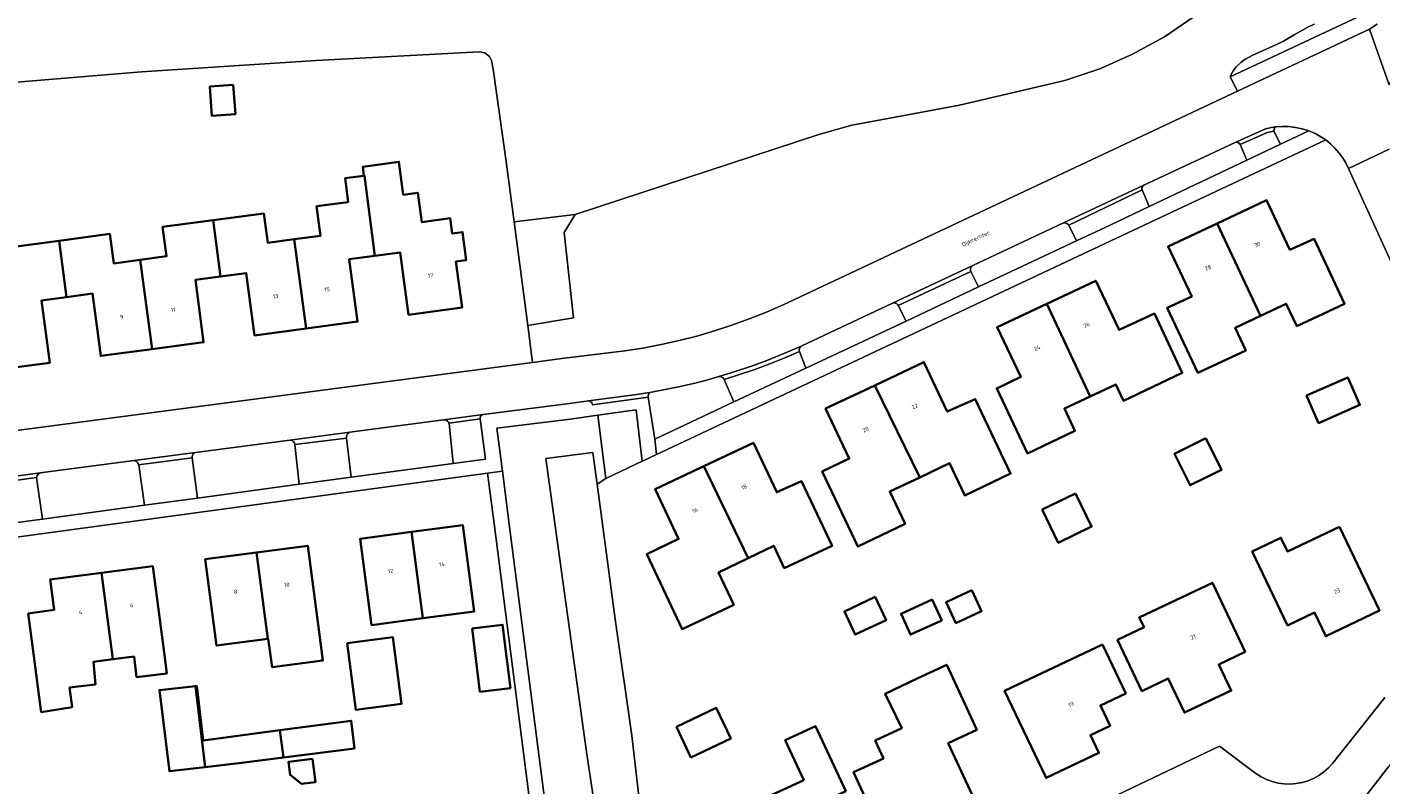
# Model space of a CAD drawing. Header units: metres. Extents: x 229229 to 231729, y 593167 to 595667.
# Tile 167 of 256: x 231272 to 231423, y 593862 to 593946. Entities that reach past the tile are written whole.
import ezdxf
from ezdxf.enums import TextEntityAlignment as Align

# ---------------------------------------------------------------- set-up
doc = ezdxf.new("R2010")
doc.units = ezdxf.units.M
for name, color, linetype, lineweight in [('B-WE-GR-BEPLANTING_CULTUUR_VASTE PLANTENVAK-GV', 90, 'Continuous', 18), ('B-WE-GR-GROENVOORZIENING-GV', 80, 'Continuous', 18), ('B-WE-OG-BEBOUWING-GV', 7, 'Continuous', 35), ('B-WE-OG-BEBOUWING-T18', 10, 'Continuous', 18), ('B-WE-OG-TERREIN_ERF-GV', 7, 'Continuous', 18), ('B-WE-OG-TOPOGRAFIE-T18', 10, 'Continuous', 18), ('B-WE-OG-WATER-GV', 130, 'Continuous', 18), ('B-WE-VH-VERHARDING_GESLOTEN-GV', 252, 'Continuous', 18), ('B-WE-VH-VERHARDING_OPEN-GV', 252, 'Continuous', 18)]:
    doc.layers.add(name, color=color, linetype=linetype, lineweight=lineweight)
doc.styles.add('NLCS-ISO-M250-T18', font='NLCS-ISO.ttf', dxfattribs={"height": 0.45})

msp = doc.modelspace()

# ---------------------------------------------------------------- linework, layer by layer
at = {"layer": 'B-WE-GR-BEPLANTING_CULTUUR_VASTE PLANTENVAK-GV'}
msp.add_lwpolyline([(231415.121, 593946.616), (231414.42, 593946.285), (231412.898, 593945.416), (231411.71, 593944.739), (231410.922, 593944.341), (231409.39, 593943.651), (231408.306, 593943.161), (231407.412, 593942.684), (231407.001, 593942.398), (231406.444, 593941.869), (231406.119, 593941.429), (231405.973, 593941.177), (231405.775, 593940.754), (231420.496, 593947.644)], dxfattribs=at)
for points in [[(231410.82, 593935.202), (231410.67, 593934.986), (231410.645, 593934.725), (231411.376, 593933.288), (231414.513, 593934.777), (231413.797, 593935.001), (231413.063, 593935.157), (231412.318, 593935.243), (231411.568, 593935.258)], [(231407.624, 593931.507), (231406.89, 593933.25), (231406.817, 593933.358), (231406.718, 593933.441), (231406.599, 593933.493), (231406.47, 593933.511), (231406.342, 593933.492), (231396.202, 593928.732), (231396.11, 593928.657), (231396.041, 593928.56), (231396.001, 593928.449), (231395.991, 593928.331), (231396.012, 593928.214), (231396.805, 593926.373)], [(231388.726, 593922.556), (231387.863, 593924.306), (231387.781, 593924.412), (231387.676, 593924.493), (231387.553, 593924.544), (231387.42, 593924.563), (231387.288, 593924.547), (231377.216, 593919.819), (231377.1, 593919.723), (231377.016, 593919.598), (231376.97, 593919.455), (231376.966, 593919.305), (231377.004, 593919.159), (231377.87, 593917.452)], [(231369.805, 593913.66), (231368.943, 593915.368), (231368.86, 593915.497), (231368.742, 593915.594), (231368.6, 593915.653), (231368.448, 593915.665), (231368.298, 593915.632), (231358.175, 593910.879), (231358.076, 593910.786), (231358.003, 593910.672), (231357.961, 593910.543), (231357.952, 593910.407), (231357.977, 593910.274), (231358.7, 593908.439)], [(231349.627, 593907.177), (231349.545, 593907.299), (231349.433, 593907.397), (231349.301, 593907.462), (231349.156, 593907.492), (231349.009, 593907.483), (231347.534, 593907.073), (231346.051, 593906.696), (231344.56, 593906.352), (231343.061, 593906.042), (231341.556, 593905.765), (231341.419, 593905.711), (231341.306, 593905.618), (231341.226, 593905.494), (231341.188, 593905.352), (231341.196, 593905.205), (231341.914, 593900.547), (231350.699, 593904.677)]]:
    msp.add_lwpolyline(points, close=True, dxfattribs=at)
at = {"layer": 'B-WE-GR-GROENVOORZIENING-GV'}
msp.add_lwpolyline([(231407.078, 593951.141), (231398.488, 593945.218), (231394.958, 593943.266), (231391.338, 593941.671), (231387.434, 593940.365), (231375.747, 593937.603), (231368.005, 593936.166), (231363.783, 593935.402), (231360.137, 593934.369), (231333.091, 593925.497), (231331.867, 593923.499), (231332.906, 593914), (231327.818, 593913.162), (231328.341, 593909.058), (231331.601, 593909.487), (231338.587, 593910.344), (231340.605, 593910.658), (231342.612, 593911.036), (231344.605, 593911.479), (231346.583, 593911.986), (231348.544, 593912.556), (231350.486, 593913.189), (231352.406, 593913.885), (231354.303, 593914.641), (231356.174, 593915.459), (231406.589, 593939.166), (231405.775, 593940.754), (231405.973, 593941.177), (231406.119, 593941.429), (231406.444, 593941.869), (231407.001, 593942.398), (231407.412, 593942.684), (231408.306, 593943.161), (231409.39, 593943.651), (231410.922, 593944.341), (231411.71, 593944.739), (231412.898, 593945.416), (231414.42, 593946.285), (231415.121, 593946.616)], dxfattribs=at)
for points in [[(231336.493, 593896.181), (231335.584, 593903.202), (231332.535, 593902.766), (231324.38, 593901.748), (231325.002, 593896.979), (231325.765, 593891.122), (231331.165, 593849.155), (231332.261, 593840.451), (231342.652, 593841.873), (231342.123, 593845.837), (231337.294, 593845.176), (231336.891, 593848.802), (231334.329, 593865.849), (231329.83, 593898.397), (231335.037, 593899.048), (231335.508, 593895.549)], [(231319.09, 593902.309), (231319.01, 593902.443), (231318.901, 593902.553), (231318.768, 593902.635), (231318.619, 593902.681), (231318.464, 593902.691), (231308.074, 593901.322), (231307.933, 593901.237), (231307.818, 593901.118), (231307.738, 593900.974), (231307.697, 593900.814), (231307.698, 593900.649), (231308.221, 593896.322), (231319.55, 593897.857)], [(231301.947, 593899.954), (231301.907, 593900.108), (231301.824, 593900.244), (231301.706, 593900.35), (231301.562, 593900.419), (231301.405, 593900.443), (231290.931, 593899.062), (231290.796, 593898.999), (231290.685, 593898.902), (231290.604, 593898.777), (231290.563, 593898.634), (231290.562, 593898.486), (231291.147, 593894.008), (231302.433, 593895.538)], [(231284.622, 593897.679), (231284.613, 593897.709), (231284.556, 593897.838), (231284.474, 593897.953), (231284.369, 593898.048), (231284.247, 593898.12), (231284.113, 593898.164), (231273.687, 593896.79), (231273.572, 593896.726), (231273.47, 593896.642), (231273.384, 593896.542), (231273.317, 593896.428), (231273.271, 593896.304), (231273.933, 593891.676), (231285.248, 593893.209)]]:
    msp.add_lwpolyline(points, close=True, dxfattribs=at)
at = {"layer": 'B-WE-OG-BEBOUWING-GV'}
for points in [[(231295.107, 593939.889), (231292.501, 593939.689), (231292.751, 593936.436), (231295.357, 593936.636)], [(231310.834, 593920.888), (231313.652, 593921.265), (231314.577, 593914.351), (231320.52, 593915.146), (231319.835, 593920.259), (231320.971, 593920.405), (231320.575, 593923.533), (231319.431, 593923.374), (231319.196, 593925.066), (231316.051, 593924.635), (231315.604, 593927.899), (231313.997, 593927.684), (231313.501, 593931.342), (231309.493, 593930.775), (231309.626, 593929.777), (231309.69, 593929.785)], [(231301.874, 593922.736), (231303.195, 593912.829), (231308.921, 593913.595), (231307.996, 593920.509), (231310.834, 593920.888), (231309.69, 593929.785), (231309.626, 593929.777), (231307.53, 593929.51), (231307.872, 593926.865), (231304.374, 593926.397), (231304.811, 593923.129)], [(231409.156, 593914.229), (231412.021, 593915.58), (231413.202, 593913.076), (231418.499, 593915.573), (231415.103, 593922.8), (231412.427, 593921.573), (231409.843, 593927.073), (231404.36, 593924.491)], [(231301.874, 593922.736), (231298.948, 593922.345), (231298.511, 593925.613), (231292.876, 593924.859), (231293.709, 593918.599), (231296.565, 593918.981), (231297.489, 593912.067), (231303.195, 593912.829)], [(231292.876, 593924.859), (231287.281, 593924.111), (231287.718, 593920.843), (231284.795, 593920.452), (231286.128, 593910.547), (231291.833, 593911.31), (231290.909, 593918.224), (231293.709, 593918.599)], [(231404.36, 593924.491), (231398.904, 593921.921), (231401.522, 593916.388), (231398.805, 593915.139), (231402.218, 593907.898), (231407.516, 593910.395), (231406.335, 593912.899), (231409.156, 593914.229)], [(231267.692, 593918.165), (231269.041, 593908.263), (231274.766, 593909.028), (231273.841, 593915.942), (231276.624, 593916.314), (231275.783, 593922.573), (231270.188, 593921.825), (231270.625, 593918.557)], [(231286.128, 593910.547), (231284.795, 593920.452), (231281.855, 593920.059), (231281.418, 593923.327), (231275.783, 593922.573), (231276.624, 593916.314), (231279.478, 593916.696), (231280.402, 593909.782)], [(231385.421, 593915.569), (231390.237, 593905.283), (231393.087, 593906.62), (231393.943, 593904.803), (231400.475, 593907.916), (231397.377, 593914.488), (231393.454, 593912.67), (231390.869, 593918.135)], [(231385.421, 593915.569), (231379.915, 593912.976), (231382.554, 593907.481), (231379.879, 593906.184), (231383.28, 593898.97), (231388.559, 593901.459), (231387.387, 593903.945), (231390.237, 593905.283)], [(231366.346, 593906.518), (231371.322, 593896.297), (231374.641, 593897.868), (231376.329, 593894.303), (231381.417, 593896.725), (231377.499, 593905.002), (231374.385, 593903.605), (231371.789, 593909.093)], [(231366.346, 593906.518), (231360.885, 593903.935), (231363.507, 593898.393), (231360.503, 593896.958), (231364.439, 593888.643), (231369.698, 593891.146), (231368.004, 593894.727), (231371.322, 593896.297)], [(231414.266, 593905.387), (231415.601, 593902.337), (231420.189, 593904.345), (231418.853, 593907.396)], [(231352.285, 593887.334), (231355.119, 593888.716), (231356.294, 593886.233), (231361.603, 593888.702), (231358.201, 593895.89), (231355.452, 593894.649), (231352.856, 593900.137), (231347.378, 593897.543)], [(231403.093, 593900.642), (231399.622, 593898.932), (231401.349, 593895.427), (231404.82, 593897.137)], [(231347.378, 593897.543), (231341.954, 593894.975), (231344.558, 593889.461), (231341.019, 593887.759), (231344.946, 593879.461), (231350.682, 593882.162), (231348.994, 593885.729), (231352.285, 593887.334)], [(231388.632, 593894.528), (231384.921, 593892.735), (231386.704, 593889.046), (231390.415, 593890.839)], [(231314.9, 593890.245), (231316.17, 593880.655), (231321.86, 593881.41), (231320.59, 593891)], [(231314.9, 593890.245), (231309.21, 593889.49), (231310.48, 593879.9), (231316.17, 593880.655)], [(231417.914, 593890.829), (231412.155, 593888.078), (231411.426, 593889.606), (231408.237, 593888.082), (231412.163, 593879.862), (231415.148, 593881.287), (231416.401, 593878.661), (231422.368, 593881.509)], [(231299.008, 593878.386), (231299.43, 593875.243), (231305.047, 593875.96), (231304.66, 593879.13), (231303.39, 593888.72), (231297.695, 593887.965), (231298.965, 593878.38)], [(231298.965, 593878.38), (231297.695, 593887.965), (231292, 593887.21), (231293.27, 593877.63)], [(231272.99, 593876.439), (231273.515, 593872.474), (231273.796, 593870.249), (231277.225, 593870.806), (231276.942, 593872.972), (231279.819, 593873.312), (231279.592, 593875.818), (231281.76, 593876.105), (231280.49, 593885.695), (231274.8, 593884.95), (231275.242, 593881.607), (231272.36, 593881.176)], [(231284.1, 593876.416), (231284.392, 593874.123), (231287.741, 593874.547), (231287.45, 593876.86), (231286.18, 593886.44), (231280.49, 593885.695), (231281.76, 593876.105)], [(231377.097, 593883.782), (231374.253, 593882.444), (231375.347, 593880.119), (231378.191, 593881.457)], [(231407.451, 593876.923), (231403.821, 593884.595), (231395.707, 593880.756), (231396.228, 593879.655), (231393.294, 593878.267), (231395.993, 593872.577), (231398.927, 593873.964), (231400.716, 593870.184), (231405.911, 593872.641), (231404.531, 593875.525)], [(231366.399, 593883.032), (231362.963, 593881.417), (231364.171, 593878.847), (231367.607, 593880.462)], [(231372.725, 593882.732), (231369.255, 593881.17), (231370.3, 593878.848), (231373.77, 593880.41)], [(231321.64, 593879.521), (231322.509, 593872.497), (231325.889, 593872.915), (231325.02, 593879.939)], [(231307.751, 593877.892), (231308.722, 593870.501), (231313.807, 593871.168), (231312.836, 593878.56)], [(231391.636, 593877.735), (231380.757, 593872.601), (231385.358, 593862.935), (231391.228, 593865.707), (231390.293, 593867.693), (231392.467, 593868.703), (231391.391, 593870.982), (231394.197, 593872.308)], [(231377.847, 593859.536), (231374.499, 593866.797), (231377.665, 593868.26), (231374.326, 593875.494), (231371.059, 593873.984), (231367.482, 593872.272), (231369.329, 593868.47), (231366.381, 593867.08), (231367.296, 593865.101), (231363.983, 593863.569), (231366.985, 593857.079), (231370.298, 593858.612), (231371.276, 593856.497), (231374.008, 593857.76), (231374.637, 593856.399), (231377.887, 593857.902), (231377.257, 593859.263)], [(231290.943, 593873.142), (231286.93, 593872.68), (231288.03, 593863.67), (231291.989, 593864.13)], [(231300.691, 593865.199), (231300.295, 593868.225), (231291.795, 593867.089), (231291.069, 593873.157), (231290.943, 593873.142), (231291.989, 593864.13), (231296.04, 593864.6)], [(231344.309, 593868.607), (231345.919, 593865.213), (231350.353, 593867.316), (231348.743, 593870.709)], [(231300.295, 593868.225), (231300.691, 593865.199), (231308.563, 593866.213), (231308.215, 593869.283)], [(231363.115, 593861.452), (231359.756, 593868.687), (231356.406, 593867.132), (231358.461, 593862.704), (231351.299, 593859.379), (231355.923, 593849.418), (231363.168, 593852.767), (231359.85, 593859.941)], [(231303.917, 593865.068), (231301.24, 593864.714), (231301.432, 593863.263), (231302.708, 593862.266), (231304.26, 593862.471)]]:
    msp.add_lwpolyline(points, close=True, dxfattribs=at)
at = {"layer": 'B-WE-OG-TERREIN_ERF-GV'}
for points in [[(231256.421, 593899.591), (231328.341, 593909.058), (231327.818, 593913.162), (231326.305, 593924.658), (231325.39, 593931.609), (231323.984, 593941.607), (231323.784, 593942.589), (231323.553, 593943.021), (231323.052, 593943.424), (231322.424, 593943.535), (231304.323, 593942.581), (231284.914, 593941.329), (231265.256, 593939.71)], [(231431.924, 593902.115), (231418.931, 593930.604), (231418.627, 593931.213), (231418.273, 593931.793), (231417.871, 593932.341), (231417.423, 593932.854), (231416.934, 593933.326), (231416.406, 593933.755), (231397.514, 593924.891), (231342.1, 593898.848), (231340.607, 593898.146), (231340.501, 593898.096), (231336.493, 593896.181), (231335.508, 593895.549), (231337.525, 593880.548), (231339.366, 593867.662), (231340.188, 593860.567)], [(231270.188, 593921.825), (231275.783, 593922.573), (231281.418, 593923.327), (231281.855, 593920.059), (231284.795, 593920.452), (231287.718, 593920.843), (231287.281, 593924.111), (231292.876, 593924.859), (231298.511, 593925.613), (231298.948, 593922.345), (231301.874, 593922.736), (231304.811, 593923.129), (231304.374, 593926.397), (231307.872, 593926.865), (231307.53, 593929.51), (231309.626, 593929.777), (231309.493, 593930.775), (231313.501, 593931.342), (231313.997, 593927.684), (231315.604, 593927.899), (231316.051, 593924.635), (231319.196, 593925.066), (231319.431, 593923.374), (231320.575, 593923.533), (231320.971, 593920.405), (231319.835, 593920.259), (231320.52, 593915.146), (231314.577, 593914.351), (231313.652, 593921.265), (231310.834, 593920.888), (231307.996, 593920.509), (231308.921, 593913.595), (231303.195, 593912.829), (231297.489, 593912.067), (231296.565, 593918.981), (231293.709, 593918.599), (231290.909, 593918.224), (231291.833, 593911.31), (231286.128, 593910.547), (231280.402, 593909.782), (231279.478, 593916.696), (231276.624, 593916.314), (231273.841, 593915.942), (231274.766, 593909.028), (231269.041, 593908.263)], [(231262.469, 593830.924), (231330.626, 593840.187), (231329.782, 593846.614), (231324.075, 593891.174), (231323.35, 593896.755), (231265.583, 593888.915)], [(231373.507, 593851.617), (231404.599, 593866.473), (231408.649, 593863.437), (231409.218, 593863.074), (231409.823, 593862.773), (231410.456, 593862.539), (231411.111, 593862.374), (231411.779, 593862.281), (231412.454, 593862.259), (231413.128, 593862.31), (231413.791, 593862.433), (231414.438, 593862.626), (231415.061, 593862.887), (231415.652, 593863.214), (231416.205, 593863.601), (231416.713, 593864.046), (231417.17, 593864.543), (231422.979, 593871.858)]]:
    msp.add_lwpolyline(points, dxfattribs=at)
for points in [[(231295.357, 593936.636), (231292.751, 593936.436), (231292.501, 593939.689), (231295.107, 593939.889)], [(231398.904, 593921.921), (231404.36, 593924.491), (231409.843, 593927.073), (231412.427, 593921.573), (231415.103, 593922.8), (231418.499, 593915.573), (231413.202, 593913.076), (231412.021, 593915.58), (231409.156, 593914.229), (231406.335, 593912.899), (231407.516, 593910.395), (231402.218, 593907.898), (231398.805, 593915.139), (231401.522, 593916.388)], [(231393.943, 593904.803), (231393.087, 593906.62), (231390.237, 593905.283), (231387.387, 593903.945), (231388.559, 593901.459), (231383.28, 593898.97), (231379.879, 593906.184), (231382.554, 593907.481), (231379.915, 593912.976), (231385.421, 593915.569), (231390.869, 593918.135), (231393.454, 593912.67), (231397.377, 593914.488), (231400.475, 593907.916)], [(231364.439, 593888.643), (231360.503, 593896.958), (231363.507, 593898.393), (231360.885, 593903.935), (231366.346, 593906.518), (231371.789, 593909.093), (231374.385, 593903.605), (231377.499, 593905.002), (231381.417, 593896.725), (231376.329, 593894.303), (231374.641, 593897.868), (231371.322, 593896.297), (231368.004, 593894.727), (231369.698, 593891.146)], [(231414.266, 593905.387), (231418.853, 593907.396), (231420.189, 593904.345), (231415.601, 593902.337)], [(231361.603, 593888.702), (231356.294, 593886.233), (231355.119, 593888.716), (231352.285, 593887.334), (231348.994, 593885.729), (231350.682, 593882.162), (231344.946, 593879.461), (231341.019, 593887.759), (231344.558, 593889.461), (231341.954, 593894.975), (231347.378, 593897.543), (231352.856, 593900.137), (231355.452, 593894.649), (231358.201, 593895.89)], [(231399.622, 593898.932), (231403.093, 593900.642), (231404.82, 593897.137), (231401.349, 593895.427)], [(231384.921, 593892.735), (231388.632, 593894.528), (231390.415, 593890.839), (231386.704, 593889.046)], [(231309.21, 593889.49), (231314.9, 593890.245), (231320.59, 593891), (231321.86, 593881.41), (231316.17, 593880.655), (231310.48, 593879.9)], [(231408.237, 593888.082), (231411.426, 593889.606), (231412.155, 593888.078), (231417.914, 593890.829), (231422.368, 593881.509), (231416.401, 593878.661), (231415.148, 593881.287), (231412.163, 593879.862)], [(231299.008, 593878.386), (231298.965, 593878.38), (231293.27, 593877.63), (231292, 593887.21), (231297.695, 593887.965), (231303.39, 593888.72), (231304.66, 593879.13), (231305.047, 593875.96), (231299.43, 593875.243)], [(231272.99, 593876.439), (231272.36, 593881.176), (231275.242, 593881.607), (231274.8, 593884.95), (231280.49, 593885.695), (231286.18, 593886.44), (231287.45, 593876.86), (231287.741, 593874.547), (231284.392, 593874.123), (231284.1, 593876.416), (231281.76, 593876.105), (231279.592, 593875.818), (231279.819, 593873.312), (231276.942, 593872.972), (231277.225, 593870.806), (231273.796, 593870.249), (231273.515, 593872.474)], [(231378.191, 593881.457), (231375.347, 593880.119), (231374.253, 593882.444), (231377.097, 593883.782)], [(231395.707, 593880.756), (231403.821, 593884.595), (231407.451, 593876.923), (231404.531, 593875.525), (231405.911, 593872.641), (231400.716, 593870.184), (231398.927, 593873.964), (231395.993, 593872.577), (231393.294, 593878.267), (231396.228, 593879.655)], [(231367.607, 593880.462), (231364.171, 593878.847), (231362.963, 593881.417), (231366.399, 593883.032)], [(231373.77, 593880.41), (231370.3, 593878.848), (231369.255, 593881.17), (231372.725, 593882.732)], [(231321.64, 593879.521), (231325.02, 593879.939), (231325.889, 593872.915), (231322.509, 593872.497)], [(231307.751, 593877.892), (231312.836, 593878.56), (231313.807, 593871.168), (231308.722, 593870.501)], [(231391.636, 593877.735), (231394.197, 593872.308), (231391.391, 593870.982), (231392.467, 593868.703), (231390.293, 593867.693), (231391.228, 593865.707), (231385.358, 593862.935), (231380.757, 593872.601)], [(231458.089, 593858.411), (231458.1, 593858.417), (231458.57, 593859.092), (231459.066, 593859.748), (231459.588, 593860.384), (231460.135, 593860.998), (231460.705, 593861.591), (231433.146, 593877.317), (231432.363, 593875.965), (231431.525, 593874.647), (231430.634, 593873.363), (231429.692, 593872.118), (231428.7, 593870.911), (231427.659, 593869.746), (231423.333, 593864.138), (231389.824, 593820.966), (231411.132, 593804.252), (231415.91, 593807.628), (231428.61, 593816.866), (231430.388, 593819.049), (231432.759, 593822.313), (231436.097, 593827.103)], [(231377.665, 593868.26), (231374.499, 593866.797), (231377.847, 593859.536), (231377.257, 593859.263), (231377.887, 593857.902), (231374.637, 593856.399), (231374.008, 593857.76), (231371.276, 593856.497), (231370.298, 593858.612), (231366.985, 593857.079), (231363.983, 593863.569), (231367.296, 593865.101), (231366.381, 593867.08), (231369.329, 593868.47), (231367.482, 593872.272), (231371.059, 593873.984), (231374.326, 593875.494)], [(231286.93, 593872.68), (231290.943, 593873.142), (231291.069, 593873.157), (231291.795, 593867.089), (231300.295, 593868.225), (231308.215, 593869.283), (231308.563, 593866.213), (231300.691, 593865.199), (231296.04, 593864.6), (231291.989, 593864.13), (231288.03, 593863.67)], [(231345.919, 593865.213), (231344.309, 593868.607), (231348.743, 593870.709), (231350.353, 593867.316)], [(231363.115, 593861.452), (231359.85, 593859.941), (231363.168, 593852.767), (231355.923, 593849.418), (231351.299, 593859.379), (231358.461, 593862.704), (231356.406, 593867.132), (231359.756, 593868.687)], [(231301.24, 593864.714), (231303.917, 593865.068), (231304.26, 593862.471), (231302.708, 593862.266), (231301.432, 593863.263)]]:
    msp.add_lwpolyline(points, close=True, dxfattribs=at)
at = {"layer": 'B-WE-OG-WATER-GV'}
msp.add_lwpolyline([(231265.256, 593939.71), (231284.914, 593941.329), (231304.323, 593942.581), (231322.424, 593943.535), (231323.052, 593943.424), (231323.553, 593943.021), (231323.784, 593942.589), (231323.984, 593941.607), (231325.39, 593931.609), (231326.305, 593924.658), (231333.091, 593925.497), (231360.137, 593934.369), (231363.783, 593935.402), (231368.005, 593936.166), (231375.747, 593937.603), (231387.434, 593940.365), (231391.338, 593941.671), (231394.958, 593943.266), (231398.488, 593945.218), (231407.078, 593951.141)], dxfattribs=at)
for points in [[(231327.818, 593913.162), (231332.906, 593914), (231331.867, 593923.499), (231333.091, 593925.497), (231326.305, 593924.658)], [(231342.123, 593845.837), (231340.188, 593860.567), (231339.366, 593867.662), (231337.525, 593880.548), (231335.508, 593895.549), (231335.037, 593899.048), (231329.83, 593898.397), (231334.329, 593865.849), (231336.891, 593848.802), (231337.294, 593845.176)]]:
    msp.add_lwpolyline(points, close=True, dxfattribs=at)
at = {"layer": 'B-WE-VH-VERHARDING_GESLOTEN-GV'}
for points in [[(231422.114, 593946.599), (231421.249, 593946.06), (231423.452, 593939.886), (231423.754, 593940.491), (231424.101, 593941.07), (231424.492, 593941.621), (231424.925, 593942.141), (231425.396, 593942.625), (231426.345, 593943.357), (231427.247, 593944.146), (231428.097, 593944.99), (231428.893, 593945.886), (231429.631, 593946.83)], [(231423.452, 593939.886), (231421.249, 593946.06), (231406.589, 593939.166), (231356.174, 593915.459), (231354.303, 593914.641), (231352.406, 593913.885), (231350.486, 593913.189), (231348.544, 593912.556), (231346.583, 593911.986), (231344.605, 593911.479), (231342.612, 593911.036), (231340.605, 593910.658), (231338.587, 593910.344), (231331.601, 593909.487), (231328.341, 593909.058), (231256.421, 593899.591)], [(231266.232, 593895.808), (231273.687, 593896.79), (231284.113, 593898.164), (231290.931, 593899.062), (231301.405, 593900.443), (231308.074, 593901.322), (231318.464, 593902.691), (231322.881, 593903.273), (231332.46, 593904.506), (231334.541, 593904.783), (231339.904, 593905.502), (231341.556, 593905.765), (231343.061, 593906.042), (231344.56, 593906.352), (231346.051, 593906.696), (231347.534, 593907.073), (231349.009, 593907.483), (231350.847, 593908.045), (231352.669, 593908.659), (231354.473, 593909.324), (231356.257, 593910.04), (231358.02, 593910.806), (231358.175, 593910.879), (231368.298, 593915.632), (231377.216, 593919.819), (231387.288, 593924.547), (231396.202, 593928.732), (231406.342, 593933.492), (231409.628, 593934.954), (231409.863, 593935.018), (231410.1, 593935.075), (231410.339, 593935.125), (231410.579, 593935.167), (231410.82, 593935.202), (231411.568, 593935.258), (231412.318, 593935.243), (231413.063, 593935.157), (231413.797, 593935.001), (231414.513, 593934.777), (231414.912, 593934.613), (231415.302, 593934.428), (231415.681, 593934.223), (231416.05, 593933.999), (231416.406, 593933.755), (231416.934, 593933.326), (231417.423, 593932.854), (231417.871, 593932.341), (231418.273, 593931.793), (231418.627, 593931.213), (231418.931, 593930.604), (231423.44, 593932.743)]]:
    msp.add_lwpolyline(points, dxfattribs=at)
at = {"layer": 'B-WE-VH-VERHARDING_OPEN-GV'}
for points in [[(231420.496, 593947.644), (231405.775, 593940.754), (231406.589, 593939.166), (231421.249, 593946.06), (231422.114, 593946.599)], [(231423.44, 593932.743), (231418.931, 593930.604), (231431.924, 593902.115)], [(231265.583, 593888.915), (231323.35, 593896.755), (231325.002, 593896.979), (231324.38, 593901.748), (231332.535, 593902.766), (231335.584, 593903.202), (231339.854, 593903.813), (231340.501, 593898.096), (231340.607, 593898.146), (231342.1, 593898.848), (231341.914, 593900.547), (231341.196, 593905.205), (231335.017, 593904.342), (231334.98, 593904.478), (231334.908, 593904.598), (231334.805, 593904.694), (231334.679, 593904.757), (231334.541, 593904.783), (231332.46, 593904.506), (231322.881, 593903.273), (231322.759, 593903.231), (231322.655, 593903.154), (231322.579, 593903.051), (231322.537, 593902.929), (231322.533, 593902.8), (231323.105, 593898.339), (231319.55, 593897.857), (231308.221, 593896.322), (231302.433, 593895.538), (231291.147, 593894.008), (231285.248, 593893.209), (231273.933, 593891.676), (231266.96, 593890.731)], [(231422.979, 593871.858), (231417.17, 593864.543), (231416.713, 593864.046), (231416.205, 593863.601), (231415.652, 593863.214), (231415.061, 593862.887), (231414.438, 593862.626), (231413.791, 593862.433), (231413.128, 593862.31), (231412.454, 593862.259), (231411.779, 593862.281), (231411.111, 593862.374), (231410.456, 593862.539), (231409.823, 593862.773), (231409.218, 593863.074), (231408.649, 593863.437), (231404.599, 593866.473), (231373.507, 593851.617)], [(231389.824, 593820.966), (231423.333, 593864.138)]]:
    msp.add_lwpolyline(points, dxfattribs=at)
for points in [[(231397.514, 593924.891), (231416.406, 593933.755), (231416.05, 593933.999), (231415.681, 593934.223), (231415.302, 593934.428), (231414.912, 593934.613), (231414.513, 593934.777), (231411.376, 593933.288), (231407.624, 593931.507), (231396.805, 593926.373), (231392.55, 593924.354), (231388.726, 593922.556), (231377.87, 593917.452), (231369.805, 593913.66), (231358.7, 593908.439), (231350.699, 593904.677), (231341.914, 593900.547), (231342.1, 593898.848)], [(231409.753, 593934.525), (231409.929, 593934.574), (231410.107, 593934.618), (231410.285, 593934.658), (231410.465, 593934.694), (231410.645, 593934.725), (231410.67, 593934.986), (231410.82, 593935.202), (231410.579, 593935.167), (231410.339, 593935.125), (231410.1, 593935.075), (231409.863, 593935.018), (231409.628, 593934.954), (231406.342, 593933.492), (231406.47, 593933.511), (231406.599, 593933.493), (231406.718, 593933.441), (231406.817, 593933.358), (231406.89, 593933.25)], [(231410.645, 593934.725), (231410.465, 593934.694), (231410.285, 593934.658), (231410.107, 593934.618), (231409.929, 593934.574), (231409.753, 593934.525), (231406.89, 593933.25), (231407.624, 593931.507), (231411.376, 593933.288)], [(231396.012, 593928.214), (231395.991, 593928.331), (231396.001, 593928.449), (231396.041, 593928.56), (231396.11, 593928.657), (231396.202, 593928.732), (231387.288, 593924.547), (231387.42, 593924.563), (231387.553, 593924.544), (231387.676, 593924.493), (231387.781, 593924.412), (231387.863, 593924.306)], [(231388.726, 593922.556), (231392.55, 593924.354), (231396.805, 593926.373), (231396.012, 593928.214), (231387.863, 593924.306)], [(231377.004, 593919.159), (231376.966, 593919.305), (231376.97, 593919.455), (231377.016, 593919.598), (231377.1, 593919.723), (231377.216, 593919.819), (231368.298, 593915.632), (231368.448, 593915.665), (231368.6, 593915.653), (231368.742, 593915.594), (231368.86, 593915.497), (231368.943, 593915.368)], [(231377.87, 593917.452), (231377.004, 593919.159), (231368.943, 593915.368), (231369.805, 593913.66)], [(231357.977, 593910.274), (231357.952, 593910.407), (231357.961, 593910.543), (231358.003, 593910.672), (231358.076, 593910.786), (231358.175, 593910.879), (231358.02, 593910.806), (231356.257, 593910.04), (231354.473, 593909.324), (231352.669, 593908.659), (231350.847, 593908.045), (231349.009, 593907.483), (231349.156, 593907.492), (231349.301, 593907.462), (231349.433, 593907.397), (231349.545, 593907.299), (231349.627, 593907.177), (231351.328, 593907.709), (231353.015, 593908.285), (231354.686, 593908.905), (231356.34, 593909.568)], [(231358.7, 593908.439), (231357.977, 593910.274), (231356.34, 593909.568), (231354.686, 593908.905), (231353.015, 593908.285), (231351.328, 593907.709), (231349.627, 593907.177), (231350.699, 593904.677)], [(231341.196, 593905.205), (231341.188, 593905.352), (231341.226, 593905.494), (231341.306, 593905.618), (231341.419, 593905.711), (231341.556, 593905.765), (231339.904, 593905.502), (231334.541, 593904.783), (231334.679, 593904.757), (231334.805, 593904.694), (231334.908, 593904.598), (231334.98, 593904.478), (231335.017, 593904.342)], [(231322.881, 593903.273), (231318.464, 593902.691), (231318.619, 593902.681), (231318.768, 593902.635), (231318.901, 593902.553), (231319.01, 593902.443), (231319.09, 593902.309), (231322.533, 593902.8), (231322.537, 593902.929), (231322.579, 593903.051), (231322.655, 593903.154), (231322.759, 593903.231)], [(231335.584, 593903.202), (231336.493, 593896.181), (231340.501, 593898.096), (231339.854, 593903.813)], [(231319.55, 593897.857), (231323.105, 593898.339), (231322.533, 593902.8), (231319.09, 593902.309)], [(231308.074, 593901.322), (231301.405, 593900.443), (231301.562, 593900.419), (231301.706, 593900.35), (231301.824, 593900.244), (231301.907, 593900.108), (231301.947, 593899.954), (231307.698, 593900.649), (231307.697, 593900.814), (231307.738, 593900.974), (231307.818, 593901.118), (231307.933, 593901.237)], [(231302.433, 593895.538), (231308.221, 593896.322), (231307.698, 593900.649), (231301.947, 593899.954)], [(231290.562, 593898.486), (231290.563, 593898.634), (231290.604, 593898.777), (231290.685, 593898.902), (231290.796, 593898.999), (231290.931, 593899.062), (231284.113, 593898.164), (231284.247, 593898.12), (231284.369, 593898.048), (231284.474, 593897.953), (231284.556, 593897.838), (231284.613, 593897.709)], [(231285.248, 593893.209), (231291.147, 593894.008), (231290.562, 593898.486), (231284.613, 593897.709), (231284.622, 593897.679)], [(231273.271, 593896.304), (231273.317, 593896.428), (231273.384, 593896.542), (231273.47, 593896.642), (231273.572, 593896.726), (231273.687, 593896.79), (231266.232, 593895.808), (231265.79, 593895.749), (231265.938, 593895.738), (231266.075, 593895.682), (231266.188, 593895.586), (231266.266, 593895.461), (231266.302, 593895.317)], [(231273.933, 593891.676), (231273.271, 593896.304), (231266.302, 593895.317), (231266.96, 593890.731)], [(231330.626, 593840.187), (231332.261, 593840.451), (231331.165, 593849.155), (231325.765, 593891.122), (231325.002, 593896.979), (231323.35, 593896.755), (231324.075, 593891.174), (231329.782, 593846.614)]]:
    msp.add_lwpolyline(points, close=True, dxfattribs=at)

# ---------------------------------------------------------------- texts
at = {"layer": 'B-WE-OG-BEBOUWING-T18', "style": 'NLCS-ISO-M250-T18'}
for s, rotation, p in [('30', 25.2, (231408.806, 593922.163)), ('28', 25.2, (231403.337, 593919.587)), ('17', 7, (231317.018, 593918.713)), ('13', 7, (231299.813, 593916.413)), ('15', 7, (231305.528, 593917.177)), ('11', 7.6, (231288.45, 593914.893)), ('9', 7, (231282.735, 593914.129)), ('26', 25.1, (231389.849, 593913.233)), ('24', 25.2, (231384.372, 593910.654)), ('22', 25.3, (231370.778, 593904.19)), ('20', 25.3, (231365.326, 593901.611)), ('18', 25.9, (231351.829, 593895.225)), ('16', 25.3, (231346.378, 593892.644)), ('14', 7.5, (231318.271, 593886.657)), ('12', 7.5, (231312.581, 593885.902)), ('8', 7.5, (231295.373, 593883.622)), ('10', 7.5, (231301.068, 593884.377)), ('23', 25.5, (231417.662, 593883.695)), ('6', 7.5, (231283.854, 593882.101)), ('4', 6.7, (231278.164, 593881.356)), ('21', 25.3, (231401.678, 593878.594)), ('19', 25.2, (231388.142, 593871.102))]:
    msp.add_text(s, height=0.45, rotation=rotation, dxfattribs=at).set_placement(p, align=Align.MIDDLE)
at = {"layer": 'B-WE-OG-TOPOGRAFIE-T18', "style": 'NLCS-ISO-M250-T18'}
msp.add_text('Dijkrechter', height=0.45, rotation=25.2, dxfattribs=at).set_placement((231377.58, 593922.757), align=Align.MIDDLE)

doc.saveas('drawing.dxf')
